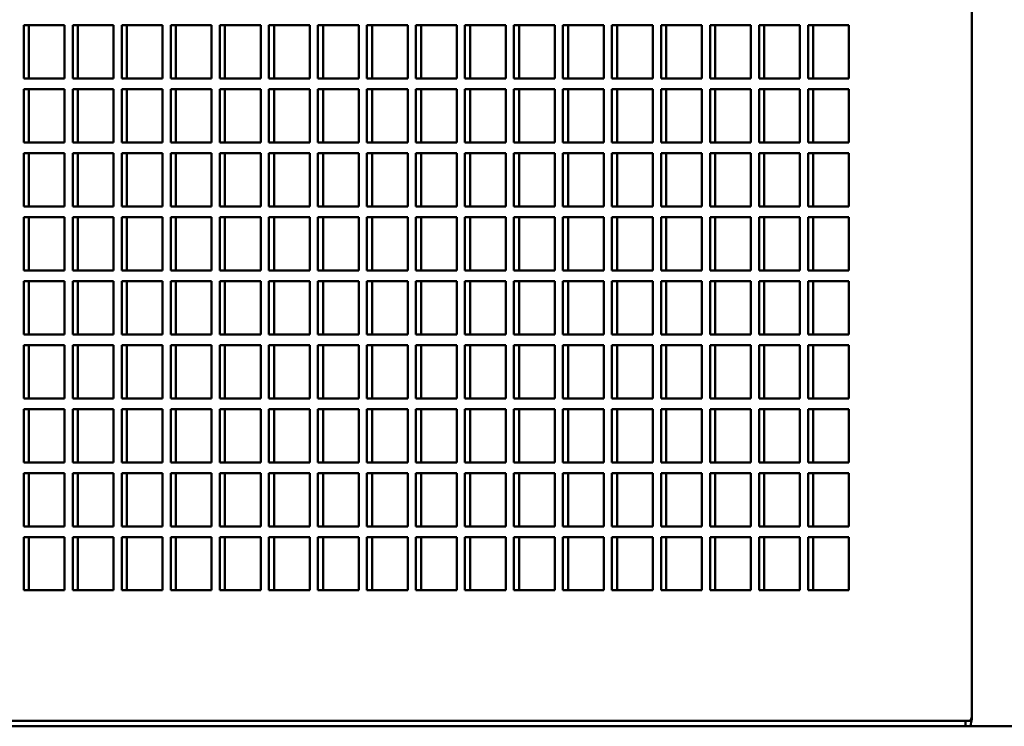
# Model space of a CAD drawing. Header units: millimetres. Extents: x 287 to 1393, y 281 to 906.
# Tile 2 of 4: x 470 to 655, y 652 to 784. Entities that reach past the tile are written whole.
import ezdxf

# ---------------------------------------------------------------- set-up
doc = ezdxf.new("R2010")
doc.units = ezdxf.units.MM
doc.header["$LTSCALE"] = 4
doc.layers.add('Widoczne (ISO)', color=7, linetype='Continuous', lineweight=50)

msp = doc.modelspace()

# ---------------------------------------------------------------- linework, layer by layer
at = {"layer": 'Widoczne (ISO)'}
for p, q in [((648.89, 903.14), (648.89, 653.88)), ((471.07, 773.38), (471.07, 783.38)), ((471.07, 783.38), (478.73, 783.38)), ((472.04, 783.38), (472.04, 773.38)), ((478.73, 783.38), (478.73, 773.38)), ((480.27, 783.38), (487.93, 783.38)), ((480.27, 773.38), (480.27, 783.38)), ((481.23, 783.38), (481.23, 773.38)), ((487.93, 783.38), (487.93, 773.38)), ((489.46, 783.38), (497.12, 783.38)), ((489.46, 773.38), (489.46, 783.38)), ((490.42, 783.38), (490.42, 773.38)), ((497.12, 783.38), (497.12, 773.38)), ((498.65, 783.38), (506.31, 783.38)), ((498.65, 773.38), (498.65, 783.38)), ((499.62, 783.38), (499.62, 773.38)), ((506.31, 783.38), (506.31, 773.38)), ((507.84, 783.38), (515.5, 783.38)), ((507.84, 773.38), (507.84, 783.38)), ((508.81, 783.38), (508.81, 773.38)), ((515.5, 783.38), (515.5, 773.38)), ((517.04, 773.38), (517.04, 783.38)), ((517.04, 783.38), (524.7, 783.38)), ((518, 783.38), (518, 773.38)), ((524.7, 783.38), (524.7, 773.38)), ((526.23, 783.38), (533.89, 783.38)), ((526.23, 773.38), (526.23, 783.38)), ((527.19, 783.38), (527.19, 773.38)), ((533.89, 783.38), (533.89, 773.38)), ((535.42, 783.38), (543.08, 783.38)), ((535.42, 773.38), (535.42, 783.38)), ((536.39, 783.38), (536.39, 773.38)), ((543.08, 783.38), (543.08, 773.38)), ((544.61, 783.38), (552.27, 783.38)), ((544.61, 773.38), (544.61, 783.38)), ((545.58, 783.38), (545.58, 773.38)), ((552.27, 783.38), (552.27, 773.38)), ((553.81, 783.38), (561.47, 783.38)), ((553.81, 773.38), (553.81, 783.38)), ((554.77, 783.38), (554.77, 773.38)), ((561.47, 783.38), (561.47, 773.38)), ((563, 783.38), (570.66, 783.38)), ((563, 773.38), (563, 783.38)), ((563.96, 783.38), (563.96, 773.38)), ((570.66, 783.38), (570.66, 773.38)), ((572.19, 783.38), (579.85, 783.38)), ((572.19, 773.38), (572.19, 783.38)), ((573.16, 783.38), (573.16, 773.38)), ((579.85, 783.38), (579.85, 773.38)), ((581.38, 783.38), (589.04, 783.38)), ((581.38, 773.38), (581.38, 783.38)), ((582.35, 783.38), (582.35, 773.38)), ((589.04, 783.38), (589.04, 773.38)), ((590.58, 783.38), (598.24, 783.38)), ((590.58, 773.38), (590.58, 783.38)), ((591.54, 783.38), (591.54, 773.38)), ((598.24, 783.38), (598.24, 773.38)), ((599.77, 783.38), (607.43, 783.38)), ((599.77, 773.38), (599.77, 783.38)), ((600.73, 783.38), (600.73, 773.38)), ((607.43, 783.38), (607.43, 773.38)), ((608.96, 783.38), (616.62, 783.38)), ((608.96, 773.38), (608.96, 783.38)), ((609.93, 783.38), (609.93, 773.38)), ((616.62, 783.38), (616.62, 773.38)), ((618.15, 783.38), (625.81, 783.38)), ((618.15, 773.38), (618.15, 783.38)), ((619.12, 783.38), (619.12, 773.38)), ((625.81, 783.38), (625.81, 773.38)), ((478.73, 773.38), (471.07, 773.38)), ((487.93, 773.38), (480.27, 773.38)), ((497.12, 773.38), (489.46, 773.38)), ((506.31, 773.38), (498.65, 773.38)), ((515.5, 773.38), (507.84, 773.38)), ((524.7, 773.38), (517.04, 773.38)), ((533.89, 773.38), (526.23, 773.38)), ((543.08, 773.38), (535.42, 773.38)), ((552.27, 773.38), (544.61, 773.38)), ((561.47, 773.38), (553.81, 773.38)), ((570.66, 773.38), (563, 773.38)), ((579.85, 773.38), (572.19, 773.38)), ((589.04, 773.38), (581.38, 773.38)), ((598.24, 773.38), (590.58, 773.38)), ((607.43, 773.38), (599.77, 773.38)), ((616.62, 773.38), (608.96, 773.38)), ((625.81, 773.38), (618.15, 773.38)), ((471.07, 761.38), (471.07, 771.38)), ((471.07, 771.38), (478.73, 771.38)), ((472.04, 771.38), (472.04, 761.38)), ((478.73, 771.38), (478.73, 761.38)), ((480.27, 771.38), (487.93, 771.38)), ((480.27, 761.38), (480.27, 771.38)), ((481.23, 771.38), (481.23, 761.38)), ((487.93, 771.38), (487.93, 761.38)), ((489.46, 771.38), (497.12, 771.38)), ((489.46, 761.38), (489.46, 771.38)), ((490.42, 771.38), (490.42, 761.38)), ((497.12, 771.38), (497.12, 761.38)), ((498.65, 771.38), (506.31, 771.38)), ((498.65, 761.38), (498.65, 771.38)), ((499.62, 771.38), (499.62, 761.38)), ((506.31, 771.38), (506.31, 761.38)), ((507.84, 771.38), (515.5, 771.38)), ((507.84, 761.38), (507.84, 771.38)), ((508.81, 771.38), (508.81, 761.38)), ((515.5, 771.38), (515.5, 761.38)), ((517.04, 761.38), (517.04, 771.38)), ((517.04, 771.38), (524.7, 771.38)), ((518, 771.38), (518, 761.38)), ((524.7, 771.38), (524.7, 761.38)), ((526.23, 771.38), (533.89, 771.38)), ((526.23, 761.38), (526.23, 771.38)), ((527.19, 771.38), (527.19, 761.38)), ((533.89, 771.38), (533.89, 761.38)), ((535.42, 771.38), (543.08, 771.38)), ((535.42, 761.38), (535.42, 771.38)), ((536.39, 771.38), (536.39, 761.38)), ((543.08, 771.38), (543.08, 761.38)), ((544.61, 771.38), (552.27, 771.38)), ((544.61, 761.38), (544.61, 771.38)), ((545.58, 771.38), (545.58, 761.38)), ((552.27, 771.38), (552.27, 761.38)), ((553.81, 771.38), (561.47, 771.38)), ((553.81, 761.38), (553.81, 771.38)), ((554.77, 771.38), (554.77, 761.38)), ((561.47, 771.38), (561.47, 761.38)), ((563, 771.38), (570.66, 771.38)), ((563, 761.38), (563, 771.38)), ((563.96, 771.38), (563.96, 761.38)), ((570.66, 771.38), (570.66, 761.38)), ((572.19, 771.38), (579.85, 771.38)), ((572.19, 761.38), (572.19, 771.38)), ((573.16, 771.38), (573.16, 761.38)), ((579.85, 771.38), (579.85, 761.38)), ((581.38, 771.38), (589.04, 771.38)), ((581.38, 761.38), (581.38, 771.38)), ((582.35, 771.38), (582.35, 761.38)), ((589.04, 771.38), (589.04, 761.38)), ((590.58, 771.38), (598.24, 771.38)), ((590.58, 761.38), (590.58, 771.38)), ((591.54, 771.38), (591.54, 761.38)), ((598.24, 771.38), (598.24, 761.38)), ((599.77, 771.38), (607.43, 771.38)), ((599.77, 761.38), (599.77, 771.38)), ((600.73, 771.38), (600.73, 761.38)), ((607.43, 771.38), (607.43, 761.38)), ((608.96, 771.38), (616.62, 771.38)), ((608.96, 761.38), (608.96, 771.38)), ((609.93, 771.38), (609.93, 761.38)), ((616.62, 771.38), (616.62, 761.38)), ((618.15, 771.38), (625.81, 771.38)), ((618.15, 761.38), (618.15, 771.38)), ((619.12, 771.38), (619.12, 761.38)), ((625.81, 771.38), (625.81, 761.38)), ((478.73, 761.38), (471.07, 761.38)), ((487.93, 761.38), (480.27, 761.38)), ((497.12, 761.38), (489.46, 761.38)), ((506.31, 761.38), (498.65, 761.38)), ((515.5, 761.38), (507.84, 761.38)), ((524.7, 761.38), (517.04, 761.38)), ((533.89, 761.38), (526.23, 761.38)), ((543.08, 761.38), (535.42, 761.38)), ((552.27, 761.38), (544.61, 761.38)), ((561.47, 761.38), (553.81, 761.38)), ((570.66, 761.38), (563, 761.38)), ((579.85, 761.38), (572.19, 761.38)), ((589.04, 761.38), (581.38, 761.38)), ((598.24, 761.38), (590.58, 761.38)), ((607.43, 761.38), (599.77, 761.38)), ((616.62, 761.38), (608.96, 761.38)), ((625.81, 761.38), (618.15, 761.38)), ((471.07, 749.38), (471.07, 759.38)), ((471.07, 759.38), (478.73, 759.38)), ((472.04, 759.38), (472.04, 749.38)), ((478.73, 759.38), (478.73, 749.38)), ((480.27, 759.38), (487.93, 759.38)), ((480.27, 749.38), (480.27, 759.38)), ((481.23, 759.38), (481.23, 749.38)), ((487.93, 759.38), (487.93, 749.38)), ((489.46, 759.38), (497.12, 759.38)), ((489.46, 749.38), (489.46, 759.38)), ((490.42, 759.38), (490.42, 749.38)), ((497.12, 759.38), (497.12, 749.38)), ((498.65, 759.38), (506.31, 759.38)), ((498.65, 749.38), (498.65, 759.38)), ((499.62, 759.38), (499.62, 749.38)), ((506.31, 759.38), (506.31, 749.38)), ((507.84, 759.38), (515.5, 759.38)), ((507.84, 749.38), (507.84, 759.38)), ((508.81, 759.38), (508.81, 749.38)), ((515.5, 759.38), (515.5, 749.38)), ((517.04, 749.38), (517.04, 759.38)), ((517.04, 759.38), (524.7, 759.38)), ((518, 759.38), (518, 749.38)), ((524.7, 759.38), (524.7, 749.38)), ((526.23, 759.38), (533.89, 759.38)), ((526.23, 749.38), (526.23, 759.38)), ((527.19, 759.38), (527.19, 749.38)), ((533.89, 759.38), (533.89, 749.38)), ((535.42, 759.38), (543.08, 759.38)), ((535.42, 749.38), (535.42, 759.38)), ((536.39, 759.38), (536.39, 749.38)), ((543.08, 759.38), (543.08, 749.38)), ((544.61, 759.38), (552.27, 759.38)), ((544.61, 749.38), (544.61, 759.38)), ((545.58, 759.38), (545.58, 749.38)), ((552.27, 759.38), (552.27, 749.38)), ((553.81, 759.38), (561.47, 759.38)), ((553.81, 749.38), (553.81, 759.38)), ((554.77, 759.38), (554.77, 749.38)), ((561.47, 759.38), (561.47, 749.38)), ((563, 759.38), (570.66, 759.38)), ((563, 749.38), (563, 759.38)), ((563.96, 759.38), (563.96, 749.38)), ((570.66, 759.38), (570.66, 749.38)), ((572.19, 759.38), (579.85, 759.38)), ((572.19, 749.38), (572.19, 759.38)), ((573.16, 759.38), (573.16, 749.38)), ((579.85, 759.38), (579.85, 749.38)), ((581.38, 759.38), (589.04, 759.38)), ((581.38, 749.38), (581.38, 759.38)), ((582.35, 759.38), (582.35, 749.38)), ((589.04, 759.38), (589.04, 749.38)), ((590.58, 759.38), (598.24, 759.38)), ((590.58, 749.38), (590.58, 759.38)), ((591.54, 759.38), (591.54, 749.38)), ((598.24, 759.38), (598.24, 749.38)), ((599.77, 759.38), (607.43, 759.38)), ((599.77, 749.38), (599.77, 759.38)), ((600.73, 759.38), (600.73, 749.38)), ((607.43, 759.38), (607.43, 749.38)), ((608.96, 759.38), (616.62, 759.38)), ((608.96, 749.38), (608.96, 759.38)), ((609.93, 759.38), (609.93, 749.38)), ((616.62, 759.38), (616.62, 749.38)), ((618.15, 759.38), (625.81, 759.38)), ((618.15, 749.38), (618.15, 759.38)), ((619.12, 759.38), (619.12, 749.38)), ((625.81, 759.38), (625.81, 749.38)), ((478.73, 749.38), (471.07, 749.38)), ((487.93, 749.38), (480.27, 749.38)), ((497.12, 749.38), (489.46, 749.38)), ((506.31, 749.38), (498.65, 749.38)), ((515.5, 749.38), (507.84, 749.38)), ((524.7, 749.38), (517.04, 749.38)), ((533.89, 749.38), (526.23, 749.38)), ((543.08, 749.38), (535.42, 749.38)), ((552.27, 749.38), (544.61, 749.38)), ((561.47, 749.38), (553.81, 749.38)), ((570.66, 749.38), (563, 749.38)), ((579.85, 749.38), (572.19, 749.38)), ((589.04, 749.38), (581.38, 749.38)), ((598.24, 749.38), (590.58, 749.38)), ((607.43, 749.38), (599.77, 749.38)), ((616.62, 749.38), (608.96, 749.38)), ((625.81, 749.38), (618.15, 749.38)), ((471.07, 737.38), (471.07, 747.38)), ((471.07, 747.38), (478.73, 747.38)), ((472.04, 747.38), (472.04, 737.38)), ((478.73, 747.38), (478.73, 737.38)), ((480.27, 747.38), (487.93, 747.38)), ((480.27, 737.38), (480.27, 747.38)), ((481.23, 747.38), (481.23, 737.38)), ((487.93, 747.38), (487.93, 737.38)), ((489.46, 747.38), (497.12, 747.38)), ((489.46, 737.38), (489.46, 747.38)), ((490.42, 747.38), (490.42, 737.38)), ((497.12, 747.38), (497.12, 737.38)), ((498.65, 747.38), (506.31, 747.38)), ((498.65, 737.38), (498.65, 747.38)), ((499.62, 747.38), (499.62, 737.38)), ((506.31, 747.38), (506.31, 737.38)), ((507.84, 747.38), (515.5, 747.38)), ((507.84, 737.38), (507.84, 747.38)), ((508.81, 747.38), (508.81, 737.38)), ((515.5, 747.38), (515.5, 737.38)), ((517.04, 737.38), (517.04, 747.38)), ((517.04, 747.38), (524.7, 747.38)), ((518, 747.38), (518, 737.38)), ((524.7, 747.38), (524.7, 737.38)), ((526.23, 747.38), (533.89, 747.38)), ((526.23, 737.38), (526.23, 747.38)), ((527.19, 747.38), (527.19, 737.38)), ((533.89, 747.38), (533.89, 737.38)), ((535.42, 747.38), (543.08, 747.38)), ((535.42, 737.38), (535.42, 747.38)), ((536.39, 747.38), (536.39, 737.38)), ((543.08, 747.38), (543.08, 737.38)), ((544.61, 747.38), (552.27, 747.38)), ((544.61, 737.38), (544.61, 747.38)), ((545.58, 747.38), (545.58, 737.38)), ((552.27, 747.38), (552.27, 737.38)), ((553.81, 747.38), (561.47, 747.38)), ((553.81, 737.38), (553.81, 747.38)), ((554.77, 747.38), (554.77, 737.38)), ((561.47, 747.38), (561.47, 737.38)), ((563, 747.38), (570.66, 747.38)), ((563, 737.38), (563, 747.38)), ((563.96, 747.38), (563.96, 737.38)), ((570.66, 747.38), (570.66, 737.38)), ((572.19, 747.38), (579.85, 747.38)), ((572.19, 737.38), (572.19, 747.38)), ((573.16, 747.38), (573.16, 737.38)), ((579.85, 747.38), (579.85, 737.38)), ((581.38, 747.38), (589.04, 747.38)), ((581.38, 737.38), (581.38, 747.38)), ((582.35, 747.38), (582.35, 737.38)), ((589.04, 747.38), (589.04, 737.38)), ((590.58, 747.38), (598.24, 747.38)), ((590.58, 737.38), (590.58, 747.38)), ((591.54, 747.38), (591.54, 737.38)), ((598.24, 747.38), (598.24, 737.38)), ((599.77, 747.38), (607.43, 747.38)), ((599.77, 737.38), (599.77, 747.38)), ((600.73, 747.38), (600.73, 737.38)), ((607.43, 747.38), (607.43, 737.38)), ((608.96, 747.38), (616.62, 747.38)), ((608.96, 737.38), (608.96, 747.38)), ((609.93, 747.38), (609.93, 737.38)), ((616.62, 747.38), (616.62, 737.38)), ((618.15, 747.38), (625.81, 747.38)), ((618.15, 737.38), (618.15, 747.38)), ((619.12, 747.38), (619.12, 737.38)), ((625.81, 747.38), (625.81, 737.38)), ((478.73, 737.38), (471.07, 737.38)), ((487.93, 737.38), (480.27, 737.38)), ((497.12, 737.38), (489.46, 737.38)), ((506.31, 737.38), (498.65, 737.38)), ((515.5, 737.38), (507.84, 737.38)), ((524.7, 737.38), (517.04, 737.38)), ((533.89, 737.38), (526.23, 737.38)), ((543.08, 737.38), (535.42, 737.38)), ((552.27, 737.38), (544.61, 737.38)), ((561.47, 737.38), (553.81, 737.38)), ((570.66, 737.38), (563, 737.38)), ((579.85, 737.38), (572.19, 737.38)), ((589.04, 737.38), (581.38, 737.38)), ((598.24, 737.38), (590.58, 737.38)), ((607.43, 737.38), (599.77, 737.38)), ((616.62, 737.38), (608.96, 737.38)), ((625.81, 737.38), (618.15, 737.38)), ((471.07, 725.38), (471.07, 735.38)), ((471.07, 735.38), (478.73, 735.38)), ((472.04, 735.38), (472.04, 725.38)), ((478.73, 735.38), (478.73, 725.38)), ((480.27, 735.38), (487.93, 735.38)), ((480.27, 725.38), (480.27, 735.38)), ((481.23, 735.38), (481.23, 725.38)), ((487.93, 735.38), (487.93, 725.38)), ((489.46, 735.38), (497.12, 735.38)), ((489.46, 725.38), (489.46, 735.38)), ((490.42, 735.38), (490.42, 725.38)), ((497.12, 735.38), (497.12, 725.38)), ((498.65, 735.38), (506.31, 735.38)), ((498.65, 725.38), (498.65, 735.38)), ((499.62, 735.38), (499.62, 725.38)), ((506.31, 735.38), (506.31, 725.38)), ((507.84, 735.38), (515.5, 735.38)), ((507.84, 725.38), (507.84, 735.38)), ((508.81, 735.38), (508.81, 725.38)), ((515.5, 735.38), (515.5, 725.38)), ((517.04, 725.38), (517.04, 735.38)), ((517.04, 735.38), (524.7, 735.38)), ((518, 735.38), (518, 725.38)), ((524.7, 735.38), (524.7, 725.38)), ((526.23, 735.38), (533.89, 735.38)), ((526.23, 725.38), (526.23, 735.38)), ((527.19, 735.38), (527.19, 725.38)), ((533.89, 735.38), (533.89, 725.38)), ((535.42, 735.38), (543.08, 735.38)), ((535.42, 725.38), (535.42, 735.38)), ((536.39, 735.38), (536.39, 725.38)), ((543.08, 735.38), (543.08, 725.38)), ((544.61, 735.38), (552.27, 735.38)), ((544.61, 725.38), (544.61, 735.38)), ((545.58, 735.38), (545.58, 725.38)), ((552.27, 735.38), (552.27, 725.38)), ((553.81, 735.38), (561.47, 735.38)), ((553.81, 725.38), (553.81, 735.38)), ((554.77, 735.38), (554.77, 725.38)), ((561.47, 735.38), (561.47, 725.38)), ((563, 735.38), (570.66, 735.38)), ((563, 725.38), (563, 735.38)), ((563.96, 735.38), (563.96, 725.38)), ((570.66, 735.38), (570.66, 725.38)), ((572.19, 735.38), (579.85, 735.38)), ((572.19, 725.38), (572.19, 735.38)), ((573.16, 735.38), (573.16, 725.38)), ((579.85, 735.38), (579.85, 725.38)), ((581.38, 735.38), (589.04, 735.38)), ((581.38, 725.38), (581.38, 735.38)), ((582.35, 735.38), (582.35, 725.38)), ((589.04, 735.38), (589.04, 725.38)), ((590.58, 735.38), (598.24, 735.38)), ((590.58, 725.38), (590.58, 735.38)), ((591.54, 735.38), (591.54, 725.38)), ((598.24, 735.38), (598.24, 725.38)), ((599.77, 735.38), (607.43, 735.38)), ((599.77, 725.38), (599.77, 735.38)), ((600.73, 735.38), (600.73, 725.38)), ((607.43, 735.38), (607.43, 725.38)), ((608.96, 735.38), (616.62, 735.38)), ((608.96, 725.38), (608.96, 735.38)), ((609.93, 735.38), (609.93, 725.38)), ((616.62, 735.38), (616.62, 725.38)), ((618.15, 735.38), (625.81, 735.38)), ((618.15, 725.38), (618.15, 735.38)), ((619.12, 735.38), (619.12, 725.38)), ((625.81, 735.38), (625.81, 725.38)), ((478.73, 725.38), (471.07, 725.38)), ((487.93, 725.38), (480.27, 725.38)), ((497.12, 725.38), (489.46, 725.38)), ((506.31, 725.38), (498.65, 725.38)), ((515.5, 725.38), (507.84, 725.38)), ((524.7, 725.38), (517.04, 725.38)), ((533.89, 725.38), (526.23, 725.38)), ((543.08, 725.38), (535.42, 725.38)), ((552.27, 725.38), (544.61, 725.38)), ((561.47, 725.38), (553.81, 725.38)), ((570.66, 725.38), (563, 725.38)), ((579.85, 725.38), (572.19, 725.38)), ((589.04, 725.38), (581.38, 725.38)), ((598.24, 725.38), (590.58, 725.38)), ((607.43, 725.38), (599.77, 725.38)), ((616.62, 725.38), (608.96, 725.38)), ((625.81, 725.38), (618.15, 725.38)), ((471.07, 713.38), (471.07, 723.38)), ((471.07, 723.38), (478.73, 723.38)), ((472.04, 723.38), (472.04, 713.38)), ((478.73, 723.38), (478.73, 713.38)), ((480.27, 723.38), (487.93, 723.38)), ((480.27, 713.38), (480.27, 723.38)), ((481.23, 723.38), (481.23, 713.38)), ((487.93, 723.38), (487.93, 713.38)), ((489.46, 723.38), (497.12, 723.38)), ((489.46, 713.38), (489.46, 723.38)), ((490.42, 723.38), (490.42, 713.38)), ((497.12, 723.38), (497.12, 713.38)), ((498.65, 723.38), (506.31, 723.38)), ((498.65, 713.38), (498.65, 723.38)), ((499.62, 723.38), (499.62, 713.38)), ((506.31, 723.38), (506.31, 713.38)), ((507.84, 723.38), (515.5, 723.38)), ((507.84, 713.38), (507.84, 723.38)), ((508.81, 723.38), (508.81, 713.38)), ((515.5, 723.38), (515.5, 713.38)), ((517.04, 713.38), (517.04, 723.38)), ((517.04, 723.38), (524.7, 723.38)), ((518, 723.38), (518, 713.38)), ((524.7, 723.38), (524.7, 713.38)), ((526.23, 723.38), (533.89, 723.38)), ((526.23, 713.38), (526.23, 723.38)), ((527.19, 723.38), (527.19, 713.38)), ((533.89, 723.38), (533.89, 713.38)), ((535.42, 723.38), (543.08, 723.38)), ((535.42, 713.38), (535.42, 723.38)), ((536.39, 723.38), (536.39, 713.38)), ((543.08, 723.38), (543.08, 713.38)), ((544.61, 723.38), (552.27, 723.38)), ((544.61, 713.38), (544.61, 723.38)), ((545.58, 723.38), (545.58, 713.38)), ((552.27, 723.38), (552.27, 713.38)), ((553.81, 723.38), (561.47, 723.38)), ((553.81, 713.38), (553.81, 723.38)), ((554.77, 723.38), (554.77, 713.38)), ((561.47, 723.38), (561.47, 713.38)), ((563, 723.38), (570.66, 723.38)), ((563, 713.38), (563, 723.38)), ((563.96, 723.38), (563.96, 713.38)), ((570.66, 723.38), (570.66, 713.38)), ((572.19, 723.38), (579.85, 723.38)), ((572.19, 713.38), (572.19, 723.38)), ((573.16, 723.38), (573.16, 713.38)), ((579.85, 723.38), (579.85, 713.38)), ((581.38, 723.38), (589.04, 723.38)), ((581.38, 713.38), (581.38, 723.38)), ((582.35, 723.38), (582.35, 713.38)), ((589.04, 723.38), (589.04, 713.38)), ((590.58, 723.38), (598.24, 723.38)), ((590.58, 713.38), (590.58, 723.38)), ((591.54, 723.38), (591.54, 713.38)), ((598.24, 723.38), (598.24, 713.38)), ((599.77, 723.38), (607.43, 723.38)), ((599.77, 713.38), (599.77, 723.38)), ((600.73, 723.38), (600.73, 713.38)), ((607.43, 723.38), (607.43, 713.38)), ((608.96, 723.38), (616.62, 723.38)), ((608.96, 713.38), (608.96, 723.38)), ((609.93, 723.38), (609.93, 713.38)), ((616.62, 723.38), (616.62, 713.38)), ((618.15, 723.38), (625.81, 723.38)), ((618.15, 713.38), (618.15, 723.38)), ((619.12, 723.38), (619.12, 713.38)), ((625.81, 723.38), (625.81, 713.38)), ((478.73, 713.38), (471.07, 713.38)), ((487.93, 713.38), (480.27, 713.38)), ((497.12, 713.38), (489.46, 713.38)), ((506.31, 713.38), (498.65, 713.38)), ((515.5, 713.38), (507.84, 713.38)), ((524.7, 713.38), (517.04, 713.38)), ((533.89, 713.38), (526.23, 713.38)), ((543.08, 713.38), (535.42, 713.38)), ((552.27, 713.38), (544.61, 713.38)), ((561.47, 713.38), (553.81, 713.38)), ((570.66, 713.38), (563, 713.38)), ((579.85, 713.38), (572.19, 713.38)), ((589.04, 713.38), (581.38, 713.38)), ((598.24, 713.38), (590.58, 713.38)), ((607.43, 713.38), (599.77, 713.38)), ((616.62, 713.38), (608.96, 713.38)), ((625.81, 713.38), (618.15, 713.38)), ((471.07, 701.38), (471.07, 711.38)), ((471.07, 711.38), (478.73, 711.38)), ((472.04, 711.38), (472.04, 701.38)), ((478.73, 711.38), (478.73, 701.38)), ((480.27, 711.38), (487.93, 711.38)), ((480.27, 701.38), (480.27, 711.38)), ((481.23, 711.38), (481.23, 701.38)), ((487.93, 711.38), (487.93, 701.38)), ((489.46, 711.38), (497.12, 711.38)), ((489.46, 701.38), (489.46, 711.38)), ((490.42, 711.38), (490.42, 701.38)), ((497.12, 711.38), (497.12, 701.38)), ((498.65, 711.38), (506.31, 711.38)), ((498.65, 701.38), (498.65, 711.38)), ((499.62, 711.38), (499.62, 701.38)), ((506.31, 711.38), (506.31, 701.38)), ((507.84, 711.38), (515.5, 711.38)), ((507.84, 701.38), (507.84, 711.38)), ((508.81, 711.38), (508.81, 701.38)), ((515.5, 711.38), (515.5, 701.38)), ((517.04, 701.38), (517.04, 711.38)), ((517.04, 711.38), (524.7, 711.38)), ((518, 711.38), (518, 701.38)), ((524.7, 711.38), (524.7, 701.38)), ((526.23, 711.38), (533.89, 711.38)), ((526.23, 701.38), (526.23, 711.38)), ((527.19, 711.38), (527.19, 701.38)), ((533.89, 711.38), (533.89, 701.38)), ((535.42, 711.38), (543.08, 711.38)), ((535.42, 701.38), (535.42, 711.38)), ((536.39, 711.38), (536.39, 701.38)), ((543.08, 711.38), (543.08, 701.38)), ((544.61, 711.38), (552.27, 711.38)), ((544.61, 701.38), (544.61, 711.38)), ((545.58, 711.38), (545.58, 701.38)), ((552.27, 711.38), (552.27, 701.38)), ((553.81, 711.38), (561.47, 711.38)), ((553.81, 701.38), (553.81, 711.38)), ((554.77, 711.38), (554.77, 701.38)), ((561.47, 711.38), (561.47, 701.38)), ((563, 711.38), (570.66, 711.38)), ((563, 701.38), (563, 711.38)), ((563.96, 711.38), (563.96, 701.38)), ((570.66, 711.38), (570.66, 701.38)), ((572.19, 711.38), (579.85, 711.38)), ((572.19, 701.38), (572.19, 711.38)), ((573.16, 711.38), (573.16, 701.38)), ((579.85, 711.38), (579.85, 701.38)), ((581.38, 711.38), (589.04, 711.38)), ((581.38, 701.38), (581.38, 711.38)), ((582.35, 711.38), (582.35, 701.38)), ((589.04, 711.38), (589.04, 701.38)), ((590.58, 711.38), (598.24, 711.38)), ((590.58, 701.38), (590.58, 711.38)), ((591.54, 711.38), (591.54, 701.38)), ((598.24, 711.38), (598.24, 701.38)), ((599.77, 711.38), (607.43, 711.38)), ((599.77, 701.38), (599.77, 711.38)), ((600.73, 711.38), (600.73, 701.38)), ((607.43, 711.38), (607.43, 701.38)), ((608.96, 711.38), (616.62, 711.38)), ((608.96, 701.38), (608.96, 711.38)), ((609.93, 711.38), (609.93, 701.38)), ((616.62, 711.38), (616.62, 701.38)), ((618.15, 711.38), (625.81, 711.38)), ((618.15, 701.38), (618.15, 711.38)), ((619.12, 711.38), (619.12, 701.38)), ((625.81, 711.38), (625.81, 701.38)), ((478.73, 701.38), (471.07, 701.38)), ((487.93, 701.38), (480.27, 701.38)), ((497.12, 701.38), (489.46, 701.38)), ((506.31, 701.38), (498.65, 701.38)), ((515.5, 701.38), (507.84, 701.38)), ((524.7, 701.38), (517.04, 701.38)), ((533.89, 701.38), (526.23, 701.38)), ((543.08, 701.38), (535.42, 701.38)), ((552.27, 701.38), (544.61, 701.38)), ((561.47, 701.38), (553.81, 701.38)), ((570.66, 701.38), (563, 701.38)), ((579.85, 701.38), (572.19, 701.38)), ((589.04, 701.38), (581.38, 701.38)), ((598.24, 701.38), (590.58, 701.38)), ((607.43, 701.38), (599.77, 701.38)), ((616.62, 701.38), (608.96, 701.38)), ((625.81, 701.38), (618.15, 701.38)), ((471.07, 689.38), (471.07, 699.38)), ((471.07, 699.38), (478.73, 699.38)), ((472.04, 699.38), (472.04, 689.38)), ((478.73, 699.38), (478.73, 689.38)), ((480.27, 699.38), (487.93, 699.38)), ((480.27, 689.38), (480.27, 699.38)), ((481.23, 699.38), (481.23, 689.38)), ((487.93, 699.38), (487.93, 689.38)), ((489.46, 699.38), (497.12, 699.38)), ((489.46, 689.38), (489.46, 699.38)), ((490.42, 699.38), (490.42, 689.38)), ((497.12, 699.38), (497.12, 689.38)), ((498.65, 699.38), (506.31, 699.38)), ((498.65, 689.38), (498.65, 699.38)), ((499.62, 699.38), (499.62, 689.38)), ((506.31, 699.38), (506.31, 689.38)), ((507.84, 699.38), (515.5, 699.38)), ((507.84, 689.38), (507.84, 699.38)), ((508.81, 699.38), (508.81, 689.38)), ((515.5, 699.38), (515.5, 689.38)), ((517.04, 689.38), (517.04, 699.38)), ((517.04, 699.38), (524.7, 699.38)), ((518, 699.38), (518, 689.38)), ((524.7, 699.38), (524.7, 689.38)), ((526.23, 699.38), (533.89, 699.38)), ((526.23, 689.38), (526.23, 699.38)), ((527.19, 699.38), (527.19, 689.38)), ((533.89, 699.38), (533.89, 689.38)), ((535.42, 689.38), (535.42, 699.38)), ((535.42, 699.38), (543.08, 699.38)), ((536.39, 699.38), (536.39, 689.38)), ((543.08, 699.38), (543.08, 689.38)), ((544.61, 689.38), (544.61, 699.38)), ((544.61, 699.38), (552.27, 699.38)), ((545.58, 699.38), (545.58, 689.38)), ((552.27, 699.38), (552.27, 689.38)), ((553.81, 689.38), (553.81, 699.38)), ((553.81, 699.38), (561.47, 699.38)), ((554.77, 699.38), (554.77, 689.38)), ((561.47, 699.38), (561.47, 689.38)), ((563, 689.38), (563, 699.38)), ((563, 699.38), (570.66, 699.38)), ((563.96, 699.38), (563.96, 689.38)), ((570.66, 699.38), (570.66, 689.38)), ((572.19, 689.38), (572.19, 699.38)), ((572.19, 699.38), (579.85, 699.38)), ((573.16, 699.38), (573.16, 689.38)), ((579.85, 699.38), (579.85, 689.38)), ((581.38, 689.38), (581.38, 699.38)), ((581.38, 699.38), (589.04, 699.38)), ((582.35, 699.38), (582.35, 689.38)), ((589.04, 699.38), (589.04, 689.38)), ((590.58, 689.38), (590.58, 699.38)), ((590.58, 699.38), (598.24, 699.38)), ((591.54, 699.38), (591.54, 689.38)), ((598.24, 699.38), (598.24, 689.38)), ((599.77, 689.38), (599.77, 699.38)), ((599.77, 699.38), (607.43, 699.38)), ((600.73, 699.38), (600.73, 689.38)), ((607.43, 699.38), (607.43, 689.38)), ((608.96, 689.38), (608.96, 699.38)), ((608.96, 699.38), (616.62, 699.38)), ((609.93, 699.38), (609.93, 689.38)), ((616.62, 699.38), (616.62, 689.38)), ((618.15, 689.38), (618.15, 699.38)), ((618.15, 699.38), (625.81, 699.38)), ((619.12, 699.38), (619.12, 689.38)), ((625.81, 699.38), (625.81, 689.38)), ((478.73, 689.38), (471.07, 689.38)), ((487.93, 689.38), (480.27, 689.38)), ((497.12, 689.38), (489.46, 689.38)), ((506.31, 689.38), (498.65, 689.38)), ((515.5, 689.38), (507.84, 689.38)), ((524.7, 689.38), (517.04, 689.38)), ((533.89, 689.38), (526.23, 689.38)), ((543.08, 689.38), (535.42, 689.38)), ((552.27, 689.38), (544.61, 689.38)), ((561.47, 689.38), (553.81, 689.38)), ((570.66, 689.38), (563, 689.38)), ((579.85, 689.38), (572.19, 689.38)), ((589.04, 689.38), (581.38, 689.38)), ((598.24, 689.38), (590.58, 689.38)), ((607.43, 689.38), (599.77, 689.38)), ((616.62, 689.38), (608.96, 689.38)), ((625.81, 689.38), (618.15, 689.38)), ((471.07, 677.38), (471.07, 687.38)), ((471.07, 687.38), (478.73, 687.38)), ((472.04, 687.38), (472.04, 677.38)), ((478.73, 687.38), (478.73, 677.38)), ((480.27, 687.38), (487.93, 687.38)), ((480.27, 677.38), (480.27, 687.38)), ((481.23, 687.38), (481.23, 677.38)), ((487.93, 687.38), (487.93, 677.38)), ((489.46, 687.38), (497.12, 687.38)), ((489.46, 677.38), (489.46, 687.38)), ((490.42, 687.38), (490.42, 677.38)), ((497.12, 687.38), (497.12, 677.38)), ((498.65, 687.38), (506.31, 687.38)), ((498.65, 677.38), (498.65, 687.38)), ((499.62, 687.38), (499.62, 677.38)), ((506.31, 687.38), (506.31, 677.38)), ((507.84, 687.38), (515.5, 687.38)), ((507.84, 677.38), (507.84, 687.38)), ((508.81, 687.38), (508.81, 677.38)), ((515.5, 687.38), (515.5, 677.38)), ((517.04, 677.38), (517.04, 687.38)), ((517.04, 687.38), (524.7, 687.38)), ((518, 687.38), (518, 677.38)), ((524.7, 687.38), (524.7, 677.38)), ((526.23, 687.38), (533.89, 687.38)), ((526.23, 677.38), (526.23, 687.38)), ((527.19, 687.38), (527.19, 677.38)), ((533.89, 687.38), (533.89, 677.38)), ((535.42, 687.38), (543.08, 687.38)), ((535.42, 677.38), (535.42, 687.38)), ((536.39, 687.38), (536.39, 677.38)), ((543.08, 687.38), (543.08, 677.38)), ((544.61, 687.38), (552.27, 687.38)), ((544.61, 677.38), (544.61, 687.38)), ((545.58, 687.38), (545.58, 677.38)), ((552.27, 687.38), (552.27, 677.38)), ((553.81, 687.38), (561.47, 687.38)), ((553.81, 677.38), (553.81, 687.38)), ((554.77, 687.38), (554.77, 677.38)), ((561.47, 687.38), (561.47, 677.38)), ((563, 687.38), (570.66, 687.38)), ((563, 677.38), (563, 687.38)), ((563.96, 687.38), (563.96, 677.38)), ((570.66, 687.38), (570.66, 677.38)), ((572.19, 687.38), (579.85, 687.38)), ((572.19, 677.38), (572.19, 687.38)), ((573.16, 687.38), (573.16, 677.38)), ((579.85, 687.38), (579.85, 677.38)), ((581.38, 687.38), (589.04, 687.38)), ((581.38, 677.38), (581.38, 687.38)), ((582.35, 687.38), (582.35, 677.38)), ((589.04, 687.38), (589.04, 677.38)), ((590.58, 687.38), (598.24, 687.38)), ((590.58, 677.38), (590.58, 687.38)), ((591.54, 687.38), (591.54, 677.38)), ((598.24, 687.38), (598.24, 677.38)), ((599.77, 687.38), (607.43, 687.38)), ((599.77, 677.38), (599.77, 687.38)), ((600.73, 687.38), (600.73, 677.38)), ((607.43, 687.38), (607.43, 677.38)), ((608.96, 687.38), (616.62, 687.38)), ((608.96, 677.38), (608.96, 687.38)), ((609.93, 687.38), (609.93, 677.38)), ((616.62, 687.38), (616.62, 677.38)), ((618.15, 687.38), (625.81, 687.38)), ((618.15, 677.38), (618.15, 687.38)), ((619.12, 687.38), (619.12, 677.38)), ((625.81, 687.38), (625.81, 677.38)), ((478.73, 677.38), (471.07, 677.38)), ((487.93, 677.38), (480.27, 677.38)), ((497.12, 677.38), (489.46, 677.38)), ((506.31, 677.38), (498.65, 677.38)), ((515.5, 677.38), (507.84, 677.38)), ((524.7, 677.38), (517.04, 677.38)), ((533.89, 677.38), (526.23, 677.38)), ((543.08, 677.38), (535.42, 677.38)), ((552.27, 677.38), (544.61, 677.38)), ((561.47, 677.38), (553.81, 677.38)), ((570.66, 677.38), (563, 677.38)), ((579.85, 677.38), (572.19, 677.38)), ((589.04, 677.38), (581.38, 677.38)), ((598.24, 677.38), (590.58, 677.38)), ((607.43, 677.38), (599.77, 677.38)), ((616.62, 677.38), (608.96, 677.38)), ((625.81, 677.38), (618.15, 677.38)), ((321.16, 652.88), (647.7, 652.88)), ((321.16, 651.88), (647.7, 651.88)), ((648.59, 652.88), (647.7, 652.88)), ((647.7, 652.88), (647.7, 652.65)), ((647.7, 652.65), (647.7, 651.88)), ((647.7, 651.88), (648.59, 651.88)), ((893.89, 651.88), (648.59, 651.88))]:
    msp.add_line(p, q, dxfattribs=at)
for points, knots in [([(648.89, 653.88), (648.89, 653.8), (648.88, 653.71), (648.82, 653.46), (648.77, 653.33), (648.67, 653.09), (648.63, 652.99), (648.59, 652.88)], [0.03688691, 0.03688691, 0.03688691, 0.03688691, 0.05927161, 0.05927161, 0.08034937, 0.08034937, 0.09458476, 0.09458476, 0.09458476, 0.09458476]), ([(648.59, 651.88), (648.7, 652.44), (648.79, 652.86), (648.89, 653.59), (648.89, 653.79), (648.89, 653.88)], [3.2151733, 3.2151733, 3.2151733, 3.2151733, 3.2951247, 3.2951247, 3.3573156, 3.3573156, 3.3573156, 3.3573156])]:
    msp.add_open_spline(points, degree=3, knots=knots, dxfattribs=at)

doc.saveas('drawing.dxf')
